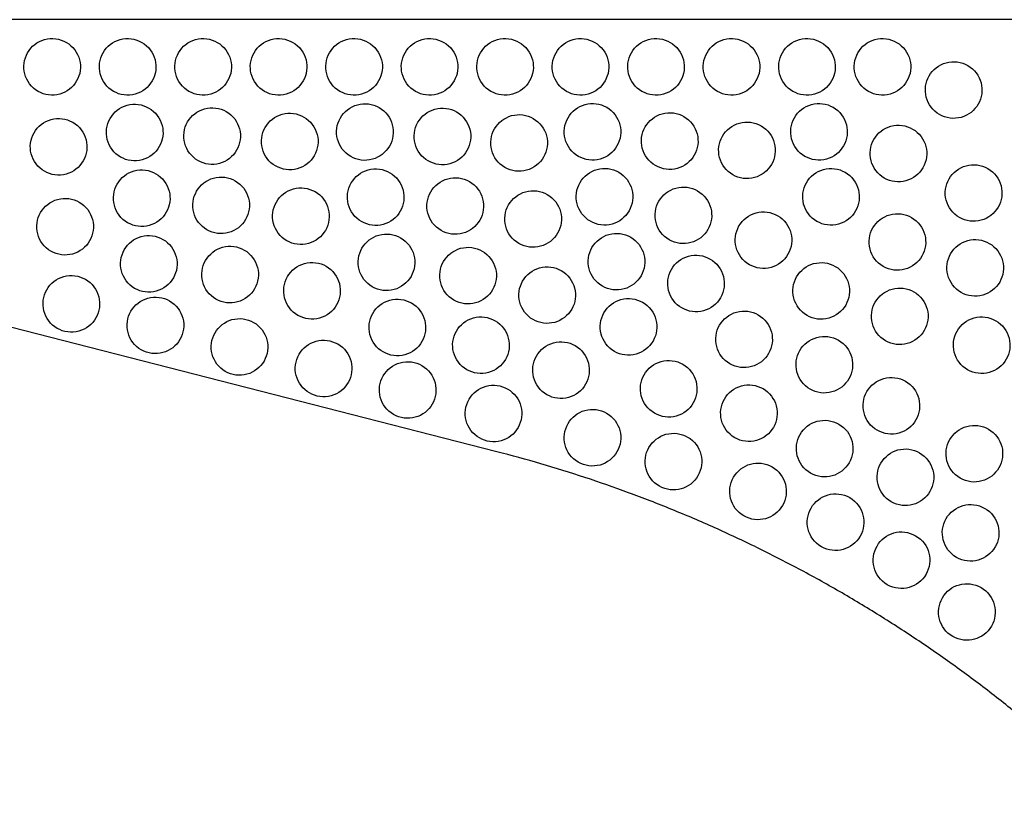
# Model space of a CAD drawing. Header units: millimetres. Extents: x 0 to 500, y 0 to 433.
# Tile 2 of 16: x 128 to 232, y 132 to 217. Entities that reach past the tile are written whole.
import ezdxf

# ---------------------------------------------------------------- set-up
doc = ezdxf.new("R2010")
doc.units = ezdxf.units.MM
doc.header["$MEASUREMENT"] = 0
doc.layers.add('Layer 01', color=7, linetype='Continuous', true_color=0x000000)
doc.layers.add('Make2D$visible$lines', color=7, linetype='Continuous', true_color=0x323232)

msp = doc.modelspace()

# ---------------------------------------------------------------- linework, layer by layer
at = {"layer": 'Layer 01'}
for p in [(250, 216.51), (178.69, 170.72)]:
    msp.add_line(p, (0, 216.51), dxfattribs=at)
msp.add_rational_spline([(246, 131.86), (217.78, 160.7), (178.69, 170.72)], [1, 0.960125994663, 0.999999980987], degree=2, dxfattribs=at)
at = {"layer": 'Make2D$visible$lines'}
for points, knots in [([(130.07, 208.91), (130.76, 208.51), (131.59, 208.4), (133.14, 208.83), (133.78, 209.34), (134.16, 210.01), (134.56, 210.69), (134.67, 211.5), (134.27, 213.03), (133.77, 213.7), (133.07, 214.1), (132.37, 214.5), (131.55, 214.61), (129.99, 214.19), (129.35, 213.68), (128.97, 213.01), (128.57, 212.32), (128.47, 211.51), (128.86, 209.99), (129.36, 209.32), (130.07, 208.91)], [0, 0, 0, 0, 2.453475, 2.453475, 4.89403, 4.89403, 4.89403, 7.394353, 7.394353, 9.902731, 9.902731, 9.902731, 12.356206, 12.356206, 14.796762, 14.796762, 14.796762, 17.297084, 17.297084, 19.805462, 19.805462, 19.805462, 19.805462]), ([(138.07, 208.91), (138.76, 208.51), (139.59, 208.4), (141.14, 208.83), (141.78, 209.34), (142.16, 210.01), (142.56, 210.69), (142.67, 211.5), (142.27, 213.03), (141.77, 213.7), (141.07, 214.1), (140.37, 214.5), (139.55, 214.61), (137.99, 214.19), (137.35, 213.68), (136.97, 213.01), (136.57, 212.32), (136.47, 211.51), (136.86, 209.99), (137.36, 209.32), (138.07, 208.91)], [0, 0, 0, 0, 2.453475, 2.453475, 4.89403, 4.89403, 4.89403, 7.394353, 7.394353, 9.902731, 9.902731, 9.902731, 12.356206, 12.356206, 14.796762, 14.796762, 14.796762, 17.297084, 17.297084, 19.805462, 19.805462, 19.805462, 19.805462]), ([(146.07, 208.91), (146.76, 208.51), (147.59, 208.4), (149.14, 208.83), (149.78, 209.34), (150.16, 210.01), (150.56, 210.69), (150.67, 211.5), (150.27, 213.03), (149.77, 213.7), (149.07, 214.1), (148.37, 214.5), (147.55, 214.61), (145.99, 214.19), (145.35, 213.68), (144.97, 213.01), (144.57, 212.32), (144.47, 211.51), (144.86, 209.99), (145.36, 209.32), (146.07, 208.91)], [0, 0, 0, 0, 2.453475, 2.453475, 4.89403, 4.89403, 4.89403, 7.394353, 7.394353, 9.902731, 9.902731, 9.902731, 12.356206, 12.356206, 14.796762, 14.796762, 14.796762, 17.297084, 17.297084, 19.805462, 19.805462, 19.805462, 19.805462]), ([(154.07, 208.91), (154.76, 208.51), (155.59, 208.4), (157.14, 208.83), (157.78, 209.34), (158.16, 210.01), (158.56, 210.69), (158.67, 211.5), (158.27, 213.03), (157.77, 213.7), (157.07, 214.1), (156.37, 214.5), (155.55, 214.61), (153.99, 214.19), (153.35, 213.68), (152.97, 213.01), (152.57, 212.32), (152.47, 211.51), (152.86, 209.99), (153.36, 209.32), (154.07, 208.91)], [0, 0, 0, 0, 2.453475, 2.453475, 4.89403, 4.89403, 4.89403, 7.394353, 7.394353, 9.902731, 9.902731, 9.902731, 12.356206, 12.356206, 14.796762, 14.796762, 14.796762, 17.297084, 17.297084, 19.805462, 19.805462, 19.805462, 19.805462]), ([(162.07, 208.91), (162.76, 208.51), (163.59, 208.4), (165.14, 208.83), (165.78, 209.34), (166.16, 210.01), (166.56, 210.69), (166.67, 211.5), (166.27, 213.03), (165.77, 213.7), (165.07, 214.1), (164.37, 214.5), (163.55, 214.61), (161.99, 214.19), (161.35, 213.68), (160.97, 213.01), (160.57, 212.32), (160.47, 211.51), (160.86, 209.99), (161.36, 209.32), (162.07, 208.91)], [0, 0, 0, 0, 2.453475, 2.453475, 4.894031, 4.894031, 4.894031, 7.394353, 7.394353, 9.902731, 9.902731, 9.902731, 12.356206, 12.356206, 14.796762, 14.796762, 14.796762, 17.297084, 17.297084, 19.805462, 19.805462, 19.805462, 19.805462]), ([(170.07, 208.91), (170.76, 208.51), (171.59, 208.4), (173.14, 208.83), (173.78, 209.34), (174.16, 210.01), (174.56, 210.69), (174.67, 211.5), (174.27, 213.03), (173.77, 213.7), (173.07, 214.1), (172.37, 214.5), (171.55, 214.61), (169.99, 214.19), (169.35, 213.68), (168.97, 213.01), (168.57, 212.32), (168.47, 211.51), (168.86, 209.99), (169.36, 209.32), (170.07, 208.91)], [0, 0, 0, 0, 2.453475, 2.453475, 4.89403, 4.89403, 4.89403, 7.394353, 7.394353, 9.902731, 9.902731, 9.902731, 12.356206, 12.356206, 14.796762, 14.796762, 14.796762, 17.297084, 17.297084, 19.805462, 19.805462, 19.805462, 19.805462]), ([(178.07, 208.91), (178.76, 208.51), (179.59, 208.4), (181.14, 208.83), (181.78, 209.34), (182.16, 210.01), (182.56, 210.69), (182.67, 211.5), (182.27, 213.03), (181.77, 213.7), (181.07, 214.1), (180.37, 214.5), (179.55, 214.61), (177.99, 214.19), (177.35, 213.68), (176.97, 213.01), (176.57, 212.32), (176.47, 211.51), (176.86, 209.99), (177.36, 209.32), (178.07, 208.91)], [0, 0, 0, 0, 2.453475, 2.453475, 4.89403, 4.89403, 4.89403, 7.394353, 7.394353, 9.902731, 9.902731, 9.902731, 12.356206, 12.356206, 14.796762, 14.796762, 14.796762, 17.297084, 17.297084, 19.805462, 19.805462, 19.805462, 19.805462]), ([(186.07, 208.91), (186.76, 208.51), (187.59, 208.4), (189.14, 208.83), (189.78, 209.34), (190.16, 210.01), (190.56, 210.69), (190.67, 211.5), (190.27, 213.03), (189.77, 213.7), (189.07, 214.1), (188.37, 214.5), (187.55, 214.61), (185.99, 214.19), (185.35, 213.68), (184.97, 213.01), (184.57, 212.32), (184.47, 211.51), (184.86, 209.99), (185.36, 209.32), (186.07, 208.91)], [0, 0, 0, 0, 2.453475, 2.453475, 4.894031, 4.894031, 4.894031, 7.394353, 7.394353, 9.902731, 9.902731, 9.902731, 12.356206, 12.356206, 14.796762, 14.796762, 14.796762, 17.297084, 17.297084, 19.805462, 19.805462, 19.805462, 19.805462]), ([(194.07, 208.91), (194.76, 208.51), (195.59, 208.4), (197.14, 208.83), (197.78, 209.34), (198.16, 210.01), (198.56, 210.69), (198.67, 211.5), (198.27, 213.03), (197.77, 213.7), (197.07, 214.1), (196.37, 214.5), (195.55, 214.61), (193.99, 214.19), (193.35, 213.68), (192.97, 213.01), (192.57, 212.32), (192.47, 211.51), (192.86, 209.99), (193.36, 209.32), (194.07, 208.91)], [0, 0, 0, 0, 2.453475, 2.453475, 4.89403, 4.89403, 4.89403, 7.394353, 7.394353, 9.902731, 9.902731, 9.902731, 12.356206, 12.356206, 14.796762, 14.796762, 14.796762, 17.297084, 17.297084, 19.805462, 19.805462, 19.805462, 19.805462]), ([(202.07, 208.91), (202.76, 208.51), (203.59, 208.4), (205.14, 208.83), (205.78, 209.34), (206.16, 210.01), (206.56, 210.69), (206.67, 211.5), (206.27, 213.03), (205.77, 213.7), (205.07, 214.1), (204.37, 214.5), (203.55, 214.61), (201.99, 214.19), (201.35, 213.68), (200.97, 213.01), (200.57, 212.32), (200.47, 211.51), (200.86, 209.99), (201.36, 209.32), (202.07, 208.91)], [0, 0, 0, 0, 2.453475, 2.453475, 4.89403, 4.89403, 4.89403, 7.394353, 7.394353, 9.902731, 9.902731, 9.902731, 12.356206, 12.356206, 14.796762, 14.796762, 14.796762, 17.297084, 17.297084, 19.805462, 19.805462, 19.805462, 19.805462]), ([(210.07, 208.91), (210.76, 208.51), (211.59, 208.4), (213.14, 208.83), (213.78, 209.34), (214.16, 210.01), (214.56, 210.69), (214.67, 211.5), (214.27, 213.03), (213.77, 213.7), (213.07, 214.1), (212.37, 214.5), (211.55, 214.61), (209.99, 214.19), (209.35, 213.68), (208.97, 213.01), (208.57, 212.32), (208.47, 211.51), (208.86, 209.99), (209.36, 209.32), (210.07, 208.91)], [0, 0, 0, 0, 2.453475, 2.453475, 4.89403, 4.89403, 4.89403, 7.394353, 7.394353, 9.902731, 9.902731, 9.902731, 12.356206, 12.356206, 14.796762, 14.796762, 14.796762, 17.297084, 17.297084, 19.805462, 19.805462, 19.805462, 19.805462]), ([(218.07, 208.91), (218.76, 208.51), (219.59, 208.4), (221.14, 208.83), (221.78, 209.34), (222.16, 210.01), (222.56, 210.69), (222.67, 211.5), (222.27, 213.03), (221.77, 213.7), (221.07, 214.1), (220.37, 214.5), (219.55, 214.61), (217.99, 214.19), (217.35, 213.68), (216.97, 213.01), (216.57, 212.32), (216.47, 211.51), (216.86, 209.99), (217.36, 209.32), (218.07, 208.91)], [0, 0, 0, 0, 2.453475, 2.453475, 4.894031, 4.894031, 4.894031, 7.394353, 7.394353, 9.902731, 9.902731, 9.902731, 12.356206, 12.356206, 14.796762, 14.796762, 14.796762, 17.297084, 17.297084, 19.805462, 19.805462, 19.805462, 19.805462]), ([(225.61, 206.45), (226.3, 206.05), (227.13, 205.94), (228.68, 206.37), (229.32, 206.88), (229.71, 207.55), (230.11, 208.23), (230.21, 209.05), (229.82, 210.57), (229.32, 211.24), (228.61, 211.65), (227.92, 212.05), (227.09, 212.15), (225.54, 211.73), (224.9, 211.22), (224.51, 210.55), (224.12, 209.86), (224.01, 209.05), (224.41, 207.53), (224.9, 206.86), (225.61, 206.45)], [0, 0, 0, 0, 2.453475, 2.453475, 4.89403, 4.89403, 4.89403, 7.394353, 7.394353, 9.902731, 9.902731, 9.902731, 12.356206, 12.356206, 14.796762, 14.796762, 14.796762, 17.297084, 17.297084, 19.805462, 19.805462, 19.805462, 19.805462]), ([(138.81, 201.95), (139.51, 201.55), (140.33, 201.44), (141.89, 201.87), (142.53, 202.38), (142.91, 203.05), (143.31, 203.73), (143.42, 204.54), (143.02, 206.07), (142.52, 206.74), (141.81, 207.14), (141.12, 207.54), (140.3, 207.65), (138.74, 207.23), (138.1, 206.72), (137.72, 206.05), (137.32, 205.36), (137.21, 204.55), (137.61, 203.03), (138.11, 202.36), (138.81, 201.95)], [0, 0, 0, 0, 2.453475, 2.453475, 4.89403, 4.89403, 4.89403, 7.394353, 7.394353, 9.902731, 9.902731, 9.902731, 12.356206, 12.356206, 14.796762, 14.796762, 14.796762, 17.297084, 17.297084, 19.805462, 19.805462, 19.805462, 19.805462]), ([(147.02, 201.57), (147.71, 201.17), (148.54, 201.06), (150.09, 201.49), (150.73, 202), (151.12, 202.67), (151.51, 203.35), (151.62, 204.17), (151.22, 205.69), (150.73, 206.36), (150.02, 206.77), (149.33, 207.17), (148.5, 207.27), (146.95, 206.85), (146.31, 206.34), (145.92, 205.67), (145.53, 204.98), (145.42, 204.17), (145.82, 202.65), (146.31, 201.98), (147.02, 201.57)], [0, 0, 0, 0, 2.453475, 2.453475, 4.894031, 4.894031, 4.894031, 7.394353, 7.394353, 9.902731, 9.902731, 9.902731, 12.356206, 12.356206, 14.796762, 14.796762, 14.796762, 17.297084, 17.297084, 19.805462, 19.805462, 19.805462, 19.805462]), ([(163.21, 202), (163.9, 201.6), (164.73, 201.49), (166.28, 201.92), (166.92, 202.43), (167.31, 203.1), (167.71, 203.79), (167.81, 204.6), (167.42, 206.12), (166.92, 206.79), (166.21, 207.2), (165.52, 207.6), (164.69, 207.71), (163.14, 207.28), (162.5, 206.77), (162.11, 206.1), (161.72, 205.41), (161.61, 204.6), (162.01, 203.08), (162.5, 202.41), (163.21, 202)], [0, 0, 0, 0, 2.453475, 2.453475, 4.89403, 4.89403, 4.89403, 7.394353, 7.394353, 9.902731, 9.902731, 9.902731, 12.356206, 12.356206, 14.796762, 14.796762, 14.796762, 17.297084, 17.297084, 19.805462, 19.805462, 19.805462, 19.805462]), ([(171.43, 201.53), (172.12, 201.13), (172.95, 201.02), (174.5, 201.45), (175.14, 201.96), (175.53, 202.63), (175.92, 203.32), (176.03, 204.13), (175.63, 205.65), (175.14, 206.32), (174.43, 206.73), (173.74, 207.13), (172.91, 207.24), (171.36, 206.81), (170.72, 206.3), (170.33, 205.63), (169.93, 204.94), (169.83, 204.13), (170.22, 202.61), (170.72, 201.94), (171.43, 201.53)], [0, 0, 0, 0, 2.453475, 2.453475, 4.894031, 4.894031, 4.894031, 7.394353, 7.394353, 9.902731, 9.902731, 9.902731, 12.356206, 12.356206, 14.796762, 14.796762, 14.796762, 17.297084, 17.297084, 19.805462, 19.805462, 19.805462, 19.805462]), ([(187.34, 202.02), (188.03, 201.63), (188.86, 201.52), (190.41, 201.94), (191.05, 202.45), (191.43, 203.12), (191.83, 203.81), (191.94, 204.62), (191.54, 206.14), (191.04, 206.81), (190.34, 207.22), (189.64, 207.62), (188.82, 207.73), (187.27, 207.3), (186.63, 206.79), (186.24, 206.12), (185.84, 205.44), (185.74, 204.62), (186.13, 203.1), (186.63, 202.43), (187.34, 202.02)], [0, 0, 0, 0, 2.453475, 2.453475, 4.894031, 4.894031, 4.894031, 7.394353, 7.394353, 9.902731, 9.902731, 9.902731, 12.356206, 12.356206, 14.796762, 14.796762, 14.796762, 17.297084, 17.297084, 19.805462, 19.805462, 19.805462, 19.805462]), ([(195.52, 201.04), (196.21, 200.64), (197.04, 200.53), (198.59, 200.96), (199.23, 201.47), (199.62, 202.14), (200.01, 202.83), (200.12, 203.64), (199.72, 205.16), (199.23, 205.83), (198.52, 206.24), (197.83, 206.64), (197, 206.75), (195.45, 206.32), (194.81, 205.81), (194.42, 205.14), (194.02, 204.45), (193.92, 203.64), (194.31, 202.12), (194.81, 201.45), (195.52, 201.04)], [0, 0, 0, 0, 2.453475, 2.453475, 4.89403, 4.89403, 4.89403, 7.394353, 7.394353, 9.902731, 9.902731, 9.902731, 12.356206, 12.356206, 14.796762, 14.796762, 14.796762, 17.297084, 17.297084, 19.805462, 19.805462, 19.805462, 19.805462]), ([(211.34, 202.02), (212.03, 201.63), (212.86, 201.52), (214.41, 201.94), (215.05, 202.45), (215.43, 203.12), (215.83, 203.81), (215.94, 204.62), (215.54, 206.14), (215.04, 206.81), (214.34, 207.22), (213.64, 207.62), (212.82, 207.73), (211.27, 207.3), (210.63, 206.79), (210.24, 206.12), (209.84, 205.44), (209.74, 204.62), (210.13, 203.1), (210.63, 202.43), (211.34, 202.02)], [0, 0, 0, 0, 2.453475, 2.453475, 4.894031, 4.894031, 4.894031, 7.394353, 7.394353, 9.902731, 9.902731, 9.902731, 12.356206, 12.356206, 14.796762, 14.796762, 14.796762, 17.297084, 17.297084, 19.805462, 19.805462, 19.805462, 19.805462]), ([(130.75, 200.44), (131.44, 200.04), (132.27, 199.93), (133.82, 200.36), (134.46, 200.86), (134.85, 201.53), (135.25, 202.22), (135.35, 203.03), (134.96, 204.55), (134.46, 205.22), (133.75, 205.63), (133.06, 206.03), (132.23, 206.14), (130.68, 205.71), (130.04, 205.2), (129.65, 204.53), (129.26, 203.85), (129.15, 203.04), (129.55, 201.51), (130.04, 200.84), (130.75, 200.44)], [0, 0, 0, 0, 2.453475, 2.453475, 4.89403, 4.89403, 4.89403, 7.394353, 7.394353, 9.902731, 9.902731, 9.902731, 12.356206, 12.356206, 14.796762, 14.796762, 14.796762, 17.297084, 17.297084, 19.805462, 19.805462, 19.805462, 19.805462]), ([(155.25, 201), (155.94, 200.6), (156.77, 200.49), (158.32, 200.92), (158.96, 201.42), (159.34, 202.09), (159.74, 202.78), (159.85, 203.59), (159.45, 205.11), (158.95, 205.78), (158.25, 206.19), (157.55, 206.59), (156.73, 206.7), (155.18, 206.27), (154.54, 205.76), (154.15, 205.09), (153.75, 204.41), (153.65, 203.6), (154.04, 202.07), (154.54, 201.4), (155.25, 201)], [0, 0, 0, 0, 2.453475, 2.453475, 4.89403, 4.89403, 4.89403, 7.394353, 7.394353, 9.902731, 9.902731, 9.902731, 12.356206, 12.356206, 14.796762, 14.796762, 14.796762, 17.297084, 17.297084, 19.805462, 19.805462, 19.805462, 19.805462]), ([(179.55, 200.84), (180.25, 200.44), (181.07, 200.34), (182.63, 200.76), (183.27, 201.27), (183.65, 201.94), (184.05, 202.63), (184.16, 203.44), (183.76, 204.96), (183.26, 205.63), (182.55, 206.04), (181.86, 206.44), (181.04, 206.55), (179.48, 206.12), (178.84, 205.61), (178.46, 204.94), (178.06, 204.26), (177.95, 203.44), (178.35, 201.92), (178.85, 201.25), (179.55, 200.84)], [0, 0, 0, 0, 2.453475, 2.453475, 4.894031, 4.894031, 4.894031, 7.394353, 7.394353, 9.902731, 9.902731, 9.902731, 12.356206, 12.356206, 14.796762, 14.796762, 14.796762, 17.297084, 17.297084, 19.805462, 19.805462, 19.805462, 19.805462]), ([(203.7, 200.06), (204.39, 199.66), (205.22, 199.55), (206.77, 199.98), (207.41, 200.49), (207.8, 201.16), (208.19, 201.84), (208.3, 202.65), (207.9, 204.18), (207.41, 204.85), (206.7, 205.25), (206.01, 205.65), (205.18, 205.76), (203.63, 205.33), (202.99, 204.83), (202.6, 204.16), (202.21, 203.47), (202.1, 202.66), (202.5, 201.14), (202.99, 200.47), (203.7, 200.06)], [0, 0, 0, 0, 2.453475, 2.453475, 4.89403, 4.89403, 4.89403, 7.394353, 7.394353, 9.902731, 9.902731, 9.902731, 12.356206, 12.356206, 14.796762, 14.796762, 14.796762, 17.297084, 17.297084, 19.805462, 19.805462, 19.805462, 19.805462]), ([(219.76, 199.72), (220.45, 199.32), (221.28, 199.21), (222.83, 199.64), (223.47, 200.15), (223.86, 200.82), (224.26, 201.51), (224.36, 202.32), (223.97, 203.84), (223.47, 204.51), (222.76, 204.92), (222.07, 205.32), (221.24, 205.43), (219.69, 205), (219.05, 204.49), (218.66, 203.82), (218.27, 203.13), (218.16, 202.32), (218.56, 200.8), (219.05, 200.13), (219.76, 199.72)], [0, 0, 0, 0, 2.453475, 2.453475, 4.894031, 4.894031, 4.894031, 7.394353, 7.394353, 9.902731, 9.902731, 9.902731, 12.356206, 12.356206, 14.796762, 14.796762, 14.796762, 17.297084, 17.297084, 19.805462, 19.805462, 19.805462, 19.805462]), ([(139.56, 194.99), (140.25, 194.59), (141.08, 194.48), (142.63, 194.91), (143.27, 195.42), (143.66, 196.09), (144.06, 196.77), (144.16, 197.58), (143.77, 199.11), (143.27, 199.78), (142.56, 200.18), (141.87, 200.58), (141.04, 200.69), (139.49, 200.27), (138.85, 199.76), (138.46, 199.09), (138.07, 198.4), (137.96, 197.59), (138.36, 196.07), (138.85, 195.4), (139.56, 194.99)], [0, 0, 0, 0, 2.453475, 2.453475, 4.894031, 4.894031, 4.894031, 7.394353, 7.394353, 9.902731, 9.902731, 9.902731, 12.356206, 12.356206, 14.796762, 14.796762, 14.796762, 17.297084, 17.297084, 19.805462, 19.805462, 19.805462, 19.805462]), ([(164.36, 195.1), (165.05, 194.7), (165.88, 194.59), (167.43, 195.02), (168.07, 195.53), (168.46, 196.2), (168.85, 196.88), (168.96, 197.69), (168.56, 199.21), (168.07, 199.88), (167.36, 200.29), (166.67, 200.69), (165.84, 200.8), (164.29, 200.37), (163.65, 199.86), (163.26, 199.2), (162.86, 198.51), (162.76, 197.7), (163.15, 196.18), (163.65, 195.51), (164.36, 195.1)], [0, 0, 0, 0, 2.453475, 2.453475, 4.894031, 4.894031, 4.894031, 7.394353, 7.394353, 9.902731, 9.902731, 9.902731, 12.356206, 12.356206, 14.796762, 14.796762, 14.796762, 17.297084, 17.297084, 19.805462, 19.805462, 19.805462, 19.805462]), ([(188.61, 195.14), (189.3, 194.74), (190.13, 194.63), (191.68, 195.06), (192.32, 195.57), (192.71, 196.24), (193.1, 196.93), (193.21, 197.74), (192.81, 199.26), (192.31, 199.93), (191.61, 200.34), (190.92, 200.74), (190.09, 200.85), (188.54, 200.42), (187.9, 199.91), (187.51, 199.24), (187.11, 198.55), (187.01, 197.74), (187.4, 196.22), (187.9, 195.55), (188.61, 195.14)], [0, 0, 0, 0, 2.453475, 2.453475, 4.894031, 4.894031, 4.894031, 7.394353, 7.394353, 9.902731, 9.902731, 9.902731, 12.356206, 12.356206, 14.796762, 14.796762, 14.796762, 17.297084, 17.297084, 19.805462, 19.805462, 19.805462, 19.805462]), ([(212.61, 195.13), (213.3, 194.73), (214.13, 194.62), (215.68, 195.05), (216.32, 195.56), (216.71, 196.23), (217.1, 196.91), (217.21, 197.73), (216.81, 199.25), (216.32, 199.92), (215.61, 200.33), (214.92, 200.73), (214.09, 200.84), (212.54, 200.41), (211.9, 199.9), (211.51, 199.23), (211.11, 198.54), (211.01, 197.73), (211.4, 196.21), (211.9, 195.54), (212.61, 195.13)], [0, 0, 0, 0, 2.453475, 2.453475, 4.894031, 4.894031, 4.894031, 7.394353, 7.394353, 9.902731, 9.902731, 9.902731, 12.356206, 12.356206, 14.796762, 14.796762, 14.796762, 17.297084, 17.297084, 19.805462, 19.805462, 19.805462, 19.805462]), ([(227.73, 195.53), (228.42, 195.13), (229.25, 195.03), (230.79, 195.45), (231.43, 195.96), (231.82, 196.63), (232.22, 197.32), (232.33, 198.13), (231.93, 199.66), (231.43, 200.33), (230.73, 200.73), (230.03, 201.13), (229.2, 201.24), (227.66, 200.81), (227.01, 200.3), (226.63, 199.63), (226.23, 198.95), (226.12, 198.14), (226.52, 196.61), (227.02, 195.94), (227.73, 195.53)], [0, 0, 0, 0, 2.450417, 2.450417, 4.886403, 4.886403, 4.886403, 7.350316, 7.350316, 9.819205, 9.819205, 9.819205, 12.266723, 12.266723, 14.705621, 14.705621, 14.705621, 17.177072, 17.177072, 19.663836, 19.663836, 19.663836, 19.663836]), ([(147.97, 194.23), (148.67, 193.83), (149.49, 193.72), (151.04, 194.15), (151.68, 194.66), (152.07, 195.33), (152.47, 196.02), (152.57, 196.83), (152.18, 198.35), (151.68, 199.02), (150.97, 199.43), (150.28, 199.83), (149.45, 199.94), (147.9, 199.51), (147.26, 199), (146.88, 198.33), (146.48, 197.64), (146.37, 196.83), (146.77, 195.31), (147.27, 194.64), (147.97, 194.23)], [0, 0, 0, 0, 2.453475, 2.453475, 4.894031, 4.894031, 4.894031, 7.394353, 7.394353, 9.902731, 9.902731, 9.902731, 12.356206, 12.356206, 14.796762, 14.796762, 14.796762, 17.297084, 17.297084, 19.805462, 19.805462, 19.805462, 19.805462]), ([(172.79, 194.16), (173.48, 193.76), (174.31, 193.65), (175.86, 194.08), (176.5, 194.59), (176.89, 195.26), (177.28, 195.94), (177.39, 196.75), (176.99, 198.27), (176.5, 198.94), (175.79, 199.35), (175.1, 199.75), (174.27, 199.86), (172.72, 199.43), (172.08, 198.93), (171.69, 198.26), (171.29, 197.57), (171.19, 196.76), (171.58, 195.24), (172.08, 194.57), (172.79, 194.16)], [0, 0, 0, 0, 2.453475, 2.453475, 4.894031, 4.894031, 4.894031, 7.394353, 7.394353, 9.902731, 9.902731, 9.902731, 12.356206, 12.356206, 14.796762, 14.796762, 14.796762, 17.297084, 17.297084, 19.805462, 19.805462, 19.805462, 19.805462]), ([(156.43, 193.08), (157.12, 192.68), (157.95, 192.57), (159.5, 193), (160.14, 193.51), (160.53, 194.18), (160.92, 194.87), (161.03, 195.68), (160.63, 197.2), (160.14, 197.87), (159.43, 198.28), (158.74, 198.68), (157.91, 198.79), (156.36, 198.36), (155.72, 197.85), (155.33, 197.18), (154.93, 196.5), (154.83, 195.68), (155.22, 194.16), (155.72, 193.49), (156.43, 193.08)], [0, 0, 0, 0, 2.453475, 2.453475, 4.894031, 4.894031, 4.894031, 7.394353, 7.394353, 9.902731, 9.902731, 9.902731, 12.356206, 12.356206, 14.796762, 14.796762, 14.796762, 17.297084, 17.297084, 19.805462, 19.805462, 19.805462, 19.805462]), ([(181.04, 192.78), (181.73, 192.38), (182.56, 192.27), (184.11, 192.7), (184.75, 193.21), (185.14, 193.88), (185.54, 194.57), (185.64, 195.38), (185.25, 196.9), (184.75, 197.57), (184.04, 197.98), (183.35, 198.38), (182.52, 198.49), (180.97, 198.06), (180.33, 197.55), (179.94, 196.88), (179.55, 196.19), (179.44, 195.38), (179.84, 193.86), (180.33, 193.19), (181.04, 192.78)], [0, 0, 0, 0, 2.453475, 2.453475, 4.894031, 4.894031, 4.894031, 7.394353, 7.394353, 9.902731, 9.902731, 9.902731, 12.356206, 12.356206, 14.796762, 14.796762, 14.796762, 17.297084, 17.297084, 19.805462, 19.805462, 19.805462, 19.805462]), ([(196.97, 193.17), (197.66, 192.77), (198.49, 192.67), (200.04, 193.09), (200.68, 193.6), (201.07, 194.27), (201.46, 194.96), (201.57, 195.77), (201.17, 197.29), (200.68, 197.96), (199.97, 198.37), (199.28, 198.77), (198.45, 198.88), (196.9, 198.45), (196.26, 197.94), (195.87, 197.27), (195.48, 196.59), (195.37, 195.77), (195.77, 194.25), (196.26, 193.58), (196.97, 193.17)], [0, 0, 0, 0, 2.453475, 2.453475, 4.894031, 4.894031, 4.894031, 7.394353, 7.394353, 9.902731, 9.902731, 9.902731, 12.356206, 12.356206, 14.796762, 14.796762, 14.796762, 17.297084, 17.297084, 19.805462, 19.805462, 19.805462, 19.805462]), ([(131.44, 191.96), (132.13, 191.56), (132.96, 191.46), (134.51, 191.88), (135.15, 192.39), (135.54, 193.06), (135.93, 193.75), (136.04, 194.56), (135.64, 196.08), (135.15, 196.75), (134.44, 197.16), (133.75, 197.56), (132.92, 197.67), (131.37, 197.24), (130.73, 196.73), (130.34, 196.06), (129.94, 195.38), (129.84, 194.56), (130.23, 193.04), (130.73, 192.37), (131.44, 191.96)], [0, 0, 0, 0, 2.453475, 2.453475, 4.894031, 4.894031, 4.894031, 7.394353, 7.394353, 9.902731, 9.902731, 9.902731, 12.356206, 12.356206, 14.796762, 14.796762, 14.796762, 17.297084, 17.297084, 19.805462, 19.805462, 19.805462, 19.805462]), ([(205.46, 190.54), (206.15, 190.14), (206.98, 190.03), (208.53, 190.46), (209.17, 190.97), (209.55, 191.64), (209.95, 192.32), (210.06, 193.13), (209.66, 194.66), (209.16, 195.33), (208.46, 195.73), (207.76, 196.13), (206.94, 196.24), (205.39, 195.81), (204.74, 195.31), (204.36, 194.64), (203.96, 193.95), (203.86, 193.14), (204.25, 191.62), (204.75, 190.95), (205.46, 190.54)], [0, 0, 0, 0, 2.453475, 2.453475, 4.89403, 4.89403, 4.89403, 7.394353, 7.394353, 9.902731, 9.902731, 9.902731, 12.356206, 12.356206, 14.796762, 14.796762, 14.796762, 17.297084, 17.297084, 19.805462, 19.805462, 19.805462, 19.805462]), ([(219.65, 190.35), (220.34, 189.95), (221.17, 189.84), (222.71, 190.27), (223.36, 190.77), (223.75, 191.45), (224.14, 192.13), (224.25, 192.94), (223.85, 194.47), (223.35, 195.14), (222.65, 195.54), (221.95, 195.94), (221.13, 196.05), (219.58, 195.62), (218.94, 195.12), (218.55, 194.45), (218.16, 193.76), (218.05, 192.96), (218.44, 191.43), (218.94, 190.76), (219.65, 190.35)], [0, 0, 0, 0, 2.449973, 2.449973, 4.885798, 4.885798, 4.885798, 7.356355, 7.356355, 9.83206, 9.83206, 9.83206, 12.28083, 12.28083, 14.719976, 14.719976, 14.719976, 17.196493, 17.196493, 19.687235, 19.687235, 19.687235, 19.687235]), ([(140.31, 188.03), (141, 187.63), (141.83, 187.52), (143.38, 187.95), (144.02, 188.46), (144.41, 189.13), (144.8, 189.81), (144.91, 190.62), (144.51, 192.15), (144.02, 192.82), (143.31, 193.22), (142.62, 193.62), (141.79, 193.73), (140.24, 193.31), (139.6, 192.8), (139.21, 192.13), (138.82, 191.44), (138.71, 190.63), (139.11, 189.11), (139.6, 188.44), (140.31, 188.03)], [0, 0, 0, 0, 2.453475, 2.453475, 4.894031, 4.894031, 4.894031, 7.394353, 7.394353, 9.902731, 9.902731, 9.902731, 12.356206, 12.356206, 14.796762, 14.796762, 14.796762, 17.297084, 17.297084, 19.805462, 19.805462, 19.805462, 19.805462]), ([(165.5, 188.19), (166.19, 187.79), (167.02, 187.68), (168.57, 188.11), (169.21, 188.62), (169.6, 189.29), (170, 189.98), (170.1, 190.79), (169.71, 192.31), (169.21, 192.98), (168.5, 193.39), (167.81, 193.79), (166.98, 193.9), (165.43, 193.47), (164.79, 192.96), (164.4, 192.29), (164.01, 191.6), (163.9, 190.79), (164.3, 189.27), (164.79, 188.6), (165.5, 188.19)], [0, 0, 0, 0, 2.453475, 2.453475, 4.89403, 4.89403, 4.89403, 7.394353, 7.394353, 9.902731, 9.902731, 9.902731, 12.356206, 12.356206, 14.796762, 14.796762, 14.796762, 17.297084, 17.297084, 19.805462, 19.805462, 19.805462, 19.805462]), ([(189.88, 188.26), (190.57, 187.86), (191.4, 187.75), (192.95, 188.18), (193.59, 188.69), (193.98, 189.36), (194.37, 190.04), (194.48, 190.85), (194.08, 192.37), (193.59, 193.04), (192.88, 193.45), (192.19, 193.85), (191.36, 193.96), (189.81, 193.53), (189.17, 193.02), (188.78, 192.36), (188.38, 191.67), (188.28, 190.86), (188.67, 189.34), (189.17, 188.67), (189.88, 188.26)], [0, 0, 0, 0, 2.453475, 2.453475, 4.89403, 4.89403, 4.89403, 7.394353, 7.394353, 9.902731, 9.902731, 9.902731, 12.356206, 12.356206, 14.796762, 14.796762, 14.796762, 17.297084, 17.297084, 19.805462, 19.805462, 19.805462, 19.805462]), ([(227.89, 187.6), (228.59, 187.2), (229.42, 187.1), (230.96, 187.52), (231.6, 188.02), (231.99, 188.7), (232.38, 189.38), (232.49, 190.19), (232.09, 191.73), (231.59, 192.39), (230.89, 192.8), (230.19, 193.2), (229.37, 193.31), (227.83, 192.88), (227.18, 192.38), (226.79, 191.7), (226.4, 191.02), (226.29, 190.21), (226.69, 188.68), (227.19, 188.01), (227.89, 187.6)], [0, 0, 0, 0, 2.45265, 2.45265, 4.891905, 4.891905, 4.891905, 7.339862, 7.339862, 9.795807, 9.795807, 9.795807, 12.242964, 12.242964, 14.680763, 14.680763, 14.680763, 17.133039, 17.133039, 19.598541, 19.598541, 19.598541, 19.598541]), ([(148.93, 186.89), (149.62, 186.49), (150.45, 186.38), (152, 186.81), (152.64, 187.32), (153.02, 187.99), (153.42, 188.68), (153.53, 189.49), (153.13, 191.01), (152.63, 191.68), (151.93, 192.09), (151.23, 192.49), (150.41, 192.6), (148.86, 192.17), (148.22, 191.66), (147.83, 190.99), (147.43, 190.3), (147.33, 189.49), (147.72, 187.97), (148.22, 187.3), (148.93, 186.89)], [0, 0, 0, 0, 2.453475, 2.453475, 4.894031, 4.894031, 4.894031, 7.394353, 7.394353, 9.902731, 9.902731, 9.902731, 12.356206, 12.356206, 14.796762, 14.796762, 14.796762, 17.297084, 17.297084, 19.805462, 19.805462, 19.805462, 19.805462]), ([(174.15, 186.78), (174.84, 186.38), (175.67, 186.27), (177.22, 186.7), (177.86, 187.21), (178.25, 187.88), (178.64, 188.57), (178.75, 189.38), (178.35, 190.9), (177.86, 191.57), (177.15, 191.98), (176.46, 192.38), (175.63, 192.49), (174.08, 192.06), (173.44, 191.55), (173.05, 190.88), (172.66, 190.19), (172.55, 189.38), (172.95, 187.86), (173.44, 187.19), (174.15, 186.78)], [0, 0, 0, 0, 2.453475, 2.453475, 4.894031, 4.894031, 4.894031, 7.394353, 7.394353, 9.902731, 9.902731, 9.902731, 12.356206, 12.356206, 14.796762, 14.796762, 14.796762, 17.297084, 17.297084, 19.805462, 19.805462, 19.805462, 19.805462]), ([(198.3, 185.95), (199, 185.55), (199.82, 185.44), (201.38, 185.86), (202.02, 186.37), (202.4, 187.04), (202.8, 187.73), (202.9, 188.54), (202.51, 190.06), (202.01, 190.73), (201.3, 191.14), (200.61, 191.54), (199.79, 191.65), (198.23, 191.22), (197.59, 190.71), (197.21, 190.04), (196.81, 189.36), (196.7, 188.55), (197.1, 187.02), (197.6, 186.35), (198.3, 185.95)], [0, 0, 0, 0, 2.453475, 2.453475, 4.894031, 4.894031, 4.894031, 7.394353, 7.394353, 9.902731, 9.902731, 9.902731, 12.356206, 12.356206, 14.796762, 14.796762, 14.796762, 17.297084, 17.297084, 19.805462, 19.805462, 19.805462, 19.805462]), ([(157.61, 185.17), (158.3, 184.77), (159.13, 184.66), (160.68, 185.09), (161.32, 185.6), (161.71, 186.27), (162.1, 186.96), (162.21, 187.77), (161.81, 189.29), (161.32, 189.96), (160.61, 190.37), (159.92, 190.77), (159.09, 190.88), (157.54, 190.45), (156.9, 189.94), (156.51, 189.27), (156.11, 188.58), (156.01, 187.77), (156.4, 186.25), (156.9, 185.58), (157.61, 185.17)], [0, 0, 0, 0, 2.453475, 2.453475, 4.894031, 4.894031, 4.894031, 7.394353, 7.394353, 9.902731, 9.902731, 9.902731, 12.356206, 12.356206, 14.796762, 14.796762, 14.796762, 17.297084, 17.297084, 19.805462, 19.805462, 19.805462, 19.805462]), ([(182.53, 184.72), (183.22, 184.32), (184.05, 184.21), (185.6, 184.64), (186.24, 185.15), (186.63, 185.81), (187.03, 186.5), (187.13, 187.31), (186.73, 188.83), (186.24, 189.5), (185.53, 189.91), (184.84, 190.31), (184.01, 190.42), (182.46, 189.99), (181.82, 189.48), (181.43, 188.81), (181.04, 188.13), (180.93, 187.32), (181.33, 185.8), (181.82, 185.13), (182.53, 184.72)], [0, 0, 0, 0, 2.453475, 2.453475, 4.894031, 4.894031, 4.894031, 7.394353, 7.394353, 9.902731, 9.902731, 9.902731, 12.356206, 12.356206, 14.796762, 14.796762, 14.796762, 17.297084, 17.297084, 19.805462, 19.805462, 19.805462, 19.805462]), ([(211.57, 185.16), (212.26, 184.76), (213.09, 184.65), (214.64, 185.08), (215.28, 185.59), (215.67, 186.26), (216.06, 186.94), (216.17, 187.76), (215.77, 189.28), (215.27, 189.95), (214.57, 190.36), (213.88, 190.76), (213.05, 190.86), (211.5, 190.44), (210.86, 189.93), (210.47, 189.26), (210.08, 188.58), (209.97, 187.77), (210.36, 186.24), (210.86, 185.57), (211.57, 185.16)], [0, 0, 0, 0, 2.449995, 2.449995, 4.886015, 4.886015, 4.886015, 7.361181, 7.361181, 9.841699, 9.841699, 9.841699, 12.29129, 12.29129, 14.730635, 14.730635, 14.730635, 17.210706, 17.210706, 19.704185, 19.704185, 19.704185, 19.704185]), ([(132.1, 183.79), (132.79, 183.39), (133.62, 183.28), (135.17, 183.71), (135.81, 184.22), (136.2, 184.89), (136.59, 185.57), (136.7, 186.39), (136.3, 187.91), (135.81, 188.58), (135.1, 188.99), (134.41, 189.39), (133.58, 189.49), (132.03, 189.07), (131.39, 188.56), (131, 187.89), (130.6, 187.2), (130.5, 186.39), (130.9, 184.87), (131.39, 184.2), (132.1, 183.79)], [0, 0, 0, 0, 2.453475, 2.453475, 4.894031, 4.894031, 4.894031, 7.394353, 7.394353, 9.902731, 9.902731, 9.902731, 12.356206, 12.356206, 14.796762, 14.796762, 14.796762, 17.297084, 17.297084, 19.805462, 19.805462, 19.805462, 19.805462]), ([(219.9, 182.47), (220.6, 182.07), (221.43, 181.96), (222.96, 182.39), (223.61, 182.89), (224, 183.57), (224.39, 184.25), (224.5, 185.06), (224.1, 186.59), (223.6, 187.26), (222.9, 187.67), (222.2, 188.07), (221.37, 188.17), (219.83, 187.75), (219.19, 187.24), (218.8, 186.57), (218.41, 185.89), (218.3, 185.08), (218.69, 183.55), (219.19, 182.88), (219.9, 182.47)], [0, 0, 0, 0, 2.450564, 2.450564, 4.887891, 4.887891, 4.887891, 7.341552, 7.341552, 9.803061, 9.803061, 9.803061, 12.250103, 12.250103, 14.687132, 14.687132, 14.687132, 17.144727, 17.144727, 19.615037, 19.615037, 19.615037, 19.615037]), ([(141.01, 181.51), (141.7, 181.11), (142.53, 181), (144.08, 181.43), (144.72, 181.93), (145.11, 182.6), (145.51, 183.29), (145.61, 184.1), (145.22, 185.62), (144.72, 186.29), (144.01, 186.7), (143.32, 187.1), (142.49, 187.21), (140.94, 186.78), (140.3, 186.27), (139.91, 185.6), (139.52, 184.92), (139.41, 184.11), (139.81, 182.58), (140.3, 181.91), (141.01, 181.51)], [0, 0, 0, 0, 2.453475, 2.453475, 4.89403, 4.89403, 4.89403, 7.394353, 7.394353, 9.902731, 9.902731, 9.902731, 12.356206, 12.356206, 14.796762, 14.796762, 14.796762, 17.297084, 17.297084, 19.805462, 19.805462, 19.805462, 19.805462]), ([(166.65, 181.29), (167.34, 180.89), (168.17, 180.78), (169.72, 181.2), (170.36, 181.71), (170.75, 182.38), (171.14, 183.07), (171.25, 183.88), (170.85, 185.4), (170.36, 186.07), (169.65, 186.48), (168.96, 186.88), (168.13, 186.99), (166.58, 186.56), (165.94, 186.05), (165.55, 185.38), (165.15, 184.7), (165.05, 183.89), (165.44, 182.36), (165.94, 181.69), (166.65, 181.29)], [0, 0, 0, 0, 2.453475, 2.453475, 4.89403, 4.89403, 4.89403, 7.394353, 7.394353, 9.902731, 9.902731, 9.902731, 12.356206, 12.356206, 14.796762, 14.796762, 14.796762, 17.297084, 17.297084, 19.805462, 19.805462, 19.805462, 19.805462]), ([(191.15, 181.35), (191.84, 180.95), (192.67, 180.84), (194.22, 181.27), (194.86, 181.78), (195.25, 182.45), (195.65, 183.14), (195.75, 183.95), (195.36, 185.47), (194.86, 186.14), (194.15, 186.55), (193.46, 186.95), (192.63, 187.06), (191.08, 186.63), (190.44, 186.12), (190.05, 185.45), (189.66, 184.76), (189.55, 183.95), (189.95, 182.43), (190.44, 181.76), (191.15, 181.35)], [0, 0, 0, 0, 2.453475, 2.453475, 4.89403, 4.89403, 4.89403, 7.394353, 7.394353, 9.902731, 9.902731, 9.902731, 12.356206, 12.356206, 14.796762, 14.796762, 14.796762, 17.297084, 17.297084, 19.805462, 19.805462, 19.805462, 19.805462]), ([(149.92, 179.22), (150.62, 178.82), (151.44, 178.71), (152.99, 179.14), (153.63, 179.65), (154.02, 180.32), (154.42, 181.01), (154.52, 181.82), (154.13, 183.34), (153.63, 184.01), (152.92, 184.42), (152.23, 184.82), (151.4, 184.93), (149.85, 184.5), (149.21, 183.99), (148.83, 183.32), (148.43, 182.63), (148.32, 181.82), (148.72, 180.3), (149.22, 179.63), (149.92, 179.22)], [0, 0, 0, 0, 2.453475, 2.453475, 4.894031, 4.894031, 4.894031, 7.394353, 7.394353, 9.902731, 9.902731, 9.902731, 12.356206, 12.356206, 14.796762, 14.796762, 14.796762, 17.297084, 17.297084, 19.805462, 19.805462, 19.805462, 19.805462]), ([(175.51, 179.41), (176.2, 179.01), (177.03, 178.9), (178.58, 179.33), (179.22, 179.83), (179.61, 180.5), (180.01, 181.19), (180.11, 182), (179.71, 183.52), (179.22, 184.19), (178.51, 184.6), (177.82, 185), (176.99, 185.11), (175.44, 184.68), (174.8, 184.17), (174.41, 183.5), (174.02, 182.82), (173.91, 182.01), (174.31, 180.49), (174.8, 179.82), (175.51, 179.41)], [0, 0, 0, 0, 2.453475, 2.453475, 4.894031, 4.894031, 4.894031, 7.394353, 7.394353, 9.902731, 9.902731, 9.902731, 12.356206, 12.356206, 14.796762, 14.796762, 14.796762, 17.297084, 17.297084, 19.805462, 19.805462, 19.805462, 19.805462]), ([(203.4, 180.03), (204.09, 179.63), (204.92, 179.52), (206.46, 179.95), (207.11, 180.45), (207.49, 181.13), (207.89, 181.81), (208, 182.62), (207.6, 184.15), (207.1, 184.82), (206.4, 185.22), (205.7, 185.62), (204.88, 185.73), (203.33, 185.3), (202.69, 184.8), (202.3, 184.13), (201.9, 183.44), (201.8, 182.63), (202.19, 181.11), (202.69, 180.44), (203.4, 180.03)], [0, 0, 0, 0, 2.450186, 2.450186, 4.88651, 4.88651, 4.88651, 7.365418, 7.365418, 9.849838, 9.849838, 9.849838, 12.300088, 12.300088, 14.739665, 14.739665, 14.739665, 17.222742, 17.222742, 19.718612, 19.718612, 19.718612, 19.718612]), ([(228.58, 179.41), (229.28, 179), (230.11, 178.9), (231.64, 179.33), (232.29, 179.83), (232.68, 180.51), (233.07, 181.18), (233.18, 181.99), (232.78, 183.53), (232.28, 184.2), (231.58, 184.6), (230.88, 185.01), (230.05, 185.11), (228.52, 184.69), (227.87, 184.18), (227.48, 183.51), (227.09, 182.83), (226.98, 182.02), (227.38, 180.48), (227.88, 179.81), (228.58, 179.41)], [0, 0, 0, 0, 2.456848, 2.456848, 4.900883, 4.900883, 4.900883, 7.342386, 7.342386, 9.793112, 9.793112, 9.793112, 12.243838, 12.243838, 14.685341, 14.685341, 14.685341, 17.129376, 17.129376, 19.586223, 19.586223, 19.586223, 19.586223]), ([(211.9, 177.34), (212.6, 176.93), (213.43, 176.83), (214.97, 177.26), (215.61, 177.76), (216, 178.44), (216.4, 179.12), (216.51, 179.93), (216.11, 181.46), (215.61, 182.13), (214.9, 182.53), (214.21, 182.94), (213.38, 183.04), (211.84, 182.61), (211.19, 182.11), (210.81, 181.44), (210.41, 180.75), (210.3, 179.95), (210.7, 178.41), (211.2, 177.74), (211.9, 177.34)], [0, 0, 0, 0, 2.449688, 2.449688, 4.886201, 4.886201, 4.886201, 7.34456, 7.34456, 9.810654, 9.810654, 9.810654, 12.257944, 12.257944, 14.69479, 14.69479, 14.69479, 17.15668, 17.15668, 19.63088, 19.63088, 19.63088, 19.63088]), ([(158.84, 176.94), (159.53, 176.54), (160.35, 176.43), (161.91, 176.86), (162.55, 177.37), (162.93, 178.04), (163.33, 178.72), (163.44, 179.53), (163.04, 181.06), (162.54, 181.73), (161.84, 182.14), (161.14, 182.53), (160.32, 182.64), (158.76, 182.22), (158.12, 181.71), (157.74, 181.04), (157.34, 180.35), (157.23, 179.54), (157.63, 178.02), (158.13, 177.35), (158.84, 176.94)], [0, 0, 0, 0, 2.453475, 2.453475, 4.894031, 4.894031, 4.894031, 7.394353, 7.394353, 9.902731, 9.902731, 9.902731, 12.356206, 12.356206, 14.796762, 14.796762, 14.796762, 17.297084, 17.297084, 19.805462, 19.805462, 19.805462, 19.805462]), ([(184, 176.76), (184.69, 176.36), (185.52, 176.25), (187.07, 176.68), (187.71, 177.19), (188.1, 177.86), (188.49, 178.54), (188.6, 179.36), (188.2, 180.88), (187.71, 181.55), (187, 181.96), (186.31, 182.36), (185.48, 182.46), (183.93, 182.04), (183.29, 181.53), (182.9, 180.86), (182.5, 180.17), (182.4, 179.36), (182.79, 177.84), (183.29, 177.17), (184, 176.76)], [0, 0, 0, 0, 2.453475, 2.453475, 4.894031, 4.894031, 4.894031, 7.394353, 7.394353, 9.902731, 9.902731, 9.902731, 12.356206, 12.356206, 14.796762, 14.796762, 14.796762, 17.297084, 17.297084, 19.805462, 19.805462, 19.805462, 19.805462]), ([(167.75, 174.66), (168.44, 174.26), (169.27, 174.15), (170.82, 174.57), (171.46, 175.08), (171.85, 175.75), (172.24, 176.44), (172.35, 177.25), (171.95, 178.77), (171.46, 179.44), (170.75, 179.85), (170.06, 180.25), (169.23, 180.36), (167.68, 179.93), (167.04, 179.42), (166.65, 178.75), (166.25, 178.07), (166.15, 177.26), (166.54, 175.73), (167.04, 175.06), (167.75, 174.66)], [0, 0, 0, 0, 2.453475, 2.453475, 4.894031, 4.894031, 4.894031, 7.394353, 7.394353, 9.902731, 9.902731, 9.902731, 12.356206, 12.356206, 14.796762, 14.796762, 14.796762, 17.297084, 17.297084, 19.805462, 19.805462, 19.805462, 19.805462]), ([(195.41, 174.79), (196.11, 174.39), (196.94, 174.28), (198.48, 174.7), (199.12, 175.21), (199.51, 175.88), (199.91, 176.57), (200.01, 177.38), (199.61, 178.91), (199.12, 179.58), (198.41, 179.98), (197.72, 180.38), (196.89, 180.49), (195.34, 180.06), (194.7, 179.56), (194.31, 178.88), (193.51, 177.49), (193.94, 175.64), (195.41, 174.79)], [0, 0, 0, 0, 2.450346, 2.450346, 4.886936, 4.886936, 4.886936, 7.368057, 7.368057, 9.854916, 9.854916, 9.854916, 12.305517, 12.305517, 14.745136, 14.745136, 14.745136, 20.101861, 20.101861, 20.101861, 20.101861]), ([(219.01, 172.99), (219.71, 172.58), (220.54, 172.48), (222.07, 172.9), (222.72, 173.41), (223.11, 174.09), (223.5, 174.76), (223.61, 175.57), (223.21, 177.11), (222.71, 177.78), (222.01, 178.18), (221.31, 178.59), (220.48, 178.69), (218.95, 178.27), (218.3, 177.76), (217.91, 177.09), (217.52, 176.41), (217.41, 175.6), (217.81, 174.06), (218.31, 173.39), (219.01, 172.99)], [0, 0, 0, 0, 2.452675, 2.452675, 4.892694, 4.892694, 4.892694, 7.338975, 7.338975, 9.794324, 9.794324, 9.794324, 12.243025, 12.243025, 14.68173, 14.68173, 14.68173, 17.130625, 17.130625, 19.591816, 19.591816, 19.591816, 19.591816]), ([(176.85, 172.17), (177.54, 171.77), (178.37, 171.66), (179.92, 172.09), (180.56, 172.6), (180.94, 173.27), (181.34, 173.95), (181.45, 174.76), (181.05, 176.28), (180.55, 176.95), (179.85, 177.36), (179.15, 177.76), (178.33, 177.87), (176.78, 177.44), (176.14, 176.93), (175.75, 176.27), (175.35, 175.58), (175.25, 174.77), (175.64, 173.25), (176.14, 172.58), (176.85, 172.17)], [0, 0, 0, 0, 2.453475, 2.453475, 4.894031, 4.894031, 4.894031, 7.394353, 7.394353, 9.902731, 9.902731, 9.902731, 12.356206, 12.356206, 14.796762, 14.796762, 14.796762, 17.297084, 17.297084, 19.805462, 19.805462, 19.805462, 19.805462]), ([(203.91, 172.2), (204.61, 171.8), (205.44, 171.7), (206.98, 172.12), (207.62, 172.63), (208.01, 173.3), (208.4, 173.98), (208.51, 174.8), (208.11, 176.33), (207.61, 176.99), (206.91, 177.4), (206.21, 177.8), (205.39, 177.91), (203.84, 177.48), (203.2, 176.98), (202.81, 176.3), (202.01, 174.91), (202.44, 173.05), (203.91, 172.2)], [0, 0, 0, 0, 2.449324, 2.449324, 4.885504, 4.885504, 4.885504, 7.347744, 7.347744, 9.817638, 9.817638, 9.817638, 12.265273, 12.265273, 14.702155, 14.702155, 14.702155, 20.023377, 20.023377, 20.023377, 20.023377]), ([(187.33, 169.6), (188.03, 169.2), (188.86, 169.09), (190.4, 169.52), (191.04, 170.03), (191.43, 170.7), (191.83, 171.38), (191.94, 172.19), (191.54, 173.72), (191.04, 174.39), (190.33, 174.8), (189.64, 175.2), (188.81, 175.3), (187.26, 174.88), (186.62, 174.37), (186.24, 173.7), (185.43, 172.3), (185.86, 170.45), (187.33, 169.6)], [0, 0, 0, 0, 2.450541, 2.450541, 4.887402, 4.887402, 4.887402, 7.370554, 7.370554, 9.859613, 9.859613, 9.859613, 12.310544, 12.310544, 14.75026, 14.75026, 14.75026, 20.109348, 20.109348, 20.109348, 20.109348]), ([(211.94, 168.45), (213.41, 167.6), (215.23, 168.15), (216.04, 169.55), (216.85, 170.95), (216.41, 172.8), (214.94, 173.64), (214.24, 174.05), (213.41, 174.15), (211.88, 173.73), (211.23, 173.22), (210.84, 172.55), (210.04, 171.15), (210.47, 169.3), (211.94, 168.45)], [0, 0, 0, 0, 5.278284, 5.278284, 5.278284, 10.56705, 10.56705, 10.56705, 13.015106, 13.015106, 15.452807, 15.452807, 15.452807, 20.750773, 20.750773, 20.750773, 20.750773]), ([(227.81, 167.91), (228.51, 167.5), (229.34, 167.4), (230.87, 167.83), (231.51, 168.33), (231.9, 169.01), (232.29, 169.68), (232.41, 170.49), (232.01, 172.03), (231.51, 172.7), (230.81, 173.1), (230.11, 173.51), (229.28, 173.61), (227.74, 173.19), (227.1, 172.68), (226.71, 172.01), (226.32, 171.33), (226.2, 170.52), (226.6, 168.98), (227.11, 168.31), (227.81, 167.91)], [0, 0, 0, 0, 2.461191, 2.461191, 4.910086, 4.910086, 4.910086, 7.348791, 7.348791, 9.797492, 9.797492, 9.797492, 12.252841, 12.252841, 14.699122, 14.699122, 14.699122, 17.13914, 17.13914, 19.591816, 19.591816, 19.591816, 19.591816]), ([(195.92, 167.07), (197.39, 166.22), (199.21, 166.77), (200.01, 168.17), (200.82, 169.57), (200.38, 171.42), (198.92, 172.27), (198.22, 172.67), (197.39, 172.77), (195.85, 172.35), (195.21, 171.84), (194.82, 171.17), (194.01, 169.77), (194.44, 167.92), (195.92, 167.07)], [0, 0, 0, 0, 5.279789, 5.279789, 5.279789, 10.594473, 10.594473, 10.594473, 13.042466, 13.042466, 15.479468, 15.479468, 15.479468, 20.805539, 20.805539, 20.805539, 20.805539]), ([(220.5, 165.41), (221.97, 164.56), (223.79, 165.11), (224.6, 166.51), (224.99, 167.18), (225.1, 167.99), (224.7, 169.53), (224.2, 170.2), (223.5, 170.6), (222.8, 171.01), (221.97, 171.11), (220.44, 170.69), (219.79, 170.18), (219.4, 169.51), (218.59, 168.11), (219.03, 166.26), (220.5, 165.41)], [0, 0, 0, 0, 5.284481, 5.284481, 5.284481, 7.726294, 7.726294, 10.177851, 10.177851, 10.177851, 12.629408, 12.629408, 15.071221, 15.071221, 15.071221, 20.355702, 20.355702, 20.355702, 20.355702]), ([(204.87, 163.91), (206.34, 163.06), (208.16, 163.61), (208.97, 165.01), (209.78, 166.41), (209.34, 168.26), (207.87, 169.11), (206.4, 169.96), (204.58, 169.41), (203.78, 168.01), (202.97, 166.61), (203.4, 164.76), (204.87, 163.91)], [0, 0, 0, 0, 5.277597, 5.277597, 5.277597, 10.571326, 10.571326, 10.571326, 15.846683, 15.846683, 15.846683, 21.149279, 21.149279, 21.149279, 21.149279]), ([(213.09, 160.65), (214.57, 159.8), (216.38, 160.35), (217.19, 161.75), (218, 163.15), (217.56, 165), (216.09, 165.85), (214.62, 166.7), (212.8, 166.15), (212, 164.75), (211.19, 163.35), (211.62, 161.5), (213.09, 160.65)], [0, 0, 0, 0, 5.280785, 5.280785, 5.280785, 10.562491, 10.562491, 10.562491, 15.8385, 15.8385, 15.8385, 21.12701, 21.12701, 21.12701, 21.12701]), ([(227.41, 159.52), (228.88, 158.67), (230.7, 159.22), (231.51, 160.62), (231.9, 161.29), (232.01, 162.1), (231.61, 163.64), (231.11, 164.31), (230.41, 164.71), (228.94, 165.56), (227.12, 165.02), (226.31, 163.62), (225.5, 162.22), (225.94, 160.37), (227.41, 159.52)], [0, 0, 0, 0, 5.297968, 5.297968, 5.297968, 7.735669, 7.735669, 10.183725, 10.183725, 10.183725, 15.472491, 15.472491, 15.472491, 20.750773, 20.750773, 20.750773, 20.750773]), ([(220.08, 156.62), (221.56, 155.77), (223.37, 156.32), (224.18, 157.72), (224.99, 159.12), (224.55, 160.97), (223.08, 161.81), (221.61, 162.66), (219.79, 162.12), (218.99, 160.72), (218.18, 159.32), (218.61, 157.47), (220.08, 156.62)], [0, 0, 0, 0, 5.28851, 5.28851, 5.28851, 10.564519, 10.564519, 10.564519, 15.846226, 15.846226, 15.846226, 21.12701, 21.12701, 21.12701, 21.12701]), ([(227.01, 151.13), (228.49, 150.28), (230.3, 150.83), (231.11, 152.23), (231.92, 153.62), (231.48, 155.47), (230.01, 156.32), (228.54, 157.17), (226.72, 156.63), (225.92, 155.23), (225.11, 153.83), (225.54, 151.98), (227.01, 151.13)], [0, 0, 0, 0, 5.302597, 5.302597, 5.302597, 10.577953, 10.577953, 10.577953, 15.871682, 15.871682, 15.871682, 21.149279, 21.149279, 21.149279, 21.149279])]:
    msp.add_open_spline(points, degree=3, knots=knots, dxfattribs=at)

doc.saveas('drawing.dxf')
